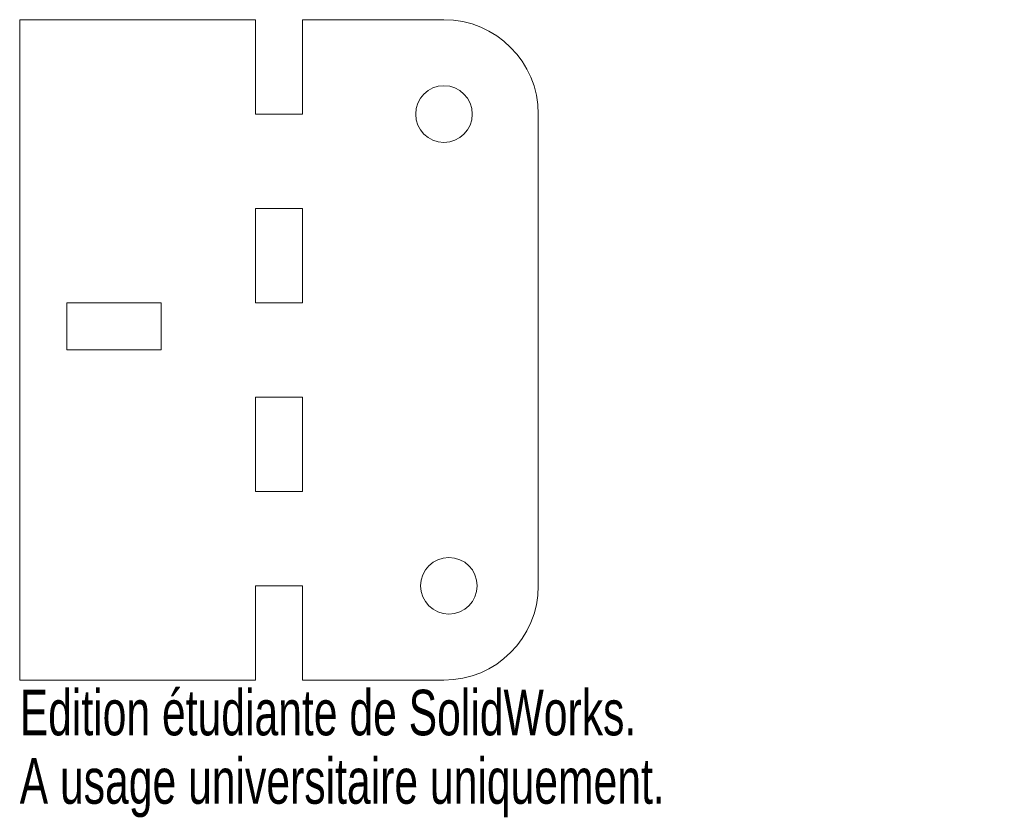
# Model space of a CAD drawing. Header units: millimetres. Extents: x -30 to 74, y -50 to 35.
import ezdxf

# ---------------------------------------------------------------- set-up
doc = ezdxf.new("R2010")
doc.units = ezdxf.units.MM
doc.styles.add('SLDTEXTSTYLE0', font='TXT', dxfattribs={"width": 0.7})

msp = doc.modelspace()

# ---------------------------------------------------------------- linework, layer by layer
at = {"color": 7, "linetype": 'Continuous', "lineweight": 15}
for p, q in [((-30, 35), (-30, -35)), ((-5, 35), (-30, 35)), ((-5, 35), (-5, 25)), ((0, 35), (0, 25)), ((15, 35), (0, 35)), ((-5, 25), (0, 25)), ((25, 25), (25, -25)), ((0, 15), (-5, 15)), ((-5, 15), (-5, 5)), ((0, 15), (0, 5)), ((-15, 5), (-25, 5)), ((-25, 5), (-25, 0)), ((-15, 0), (-15, 5)), ((-5, 5), (0, 5)), ((-25, 0), (-15, 0)), ((0, -5), (-5, -5)), ((-5, -5), (-5, -15)), ((0, -5), (0, -15)), ((-5, -15), (0, -15)), ((0, -25), (-5, -25)), ((-5, -25), (-5, -35)), ((0, -25), (0, -35)), ((-30, -35), (-5, -35)), ((15, -35), (0, -35))]:
    msp.add_line(p, q, dxfattribs=at)
for centre in [(15, 25), (15.52, -25)]:
    msp.add_circle(centre, 3, dxfattribs=at)
for centre, start, end in [((15, 25), 0, 90), ((15, -25), 270, 0)]:
    msp.add_arc(centre, 10, start, end, dxfattribs=at)

# ---------------------------------------------------------------- texts
at = {"color": 7, "linetype": 'Continuous', "char_height": 4.8336, "attachment_point": 1, "style": 'SLDTEXTSTYLE0'}
for s, insert in [('Edition étudiante de SolidWorks.', (-30, -36.02)), ('A usage universitaire uniquement.', (-30, -43.27))]:
    msp.add_mtext(s, dxfattribs=dict(at, insert=insert))

doc.saveas('drawing.dxf')
